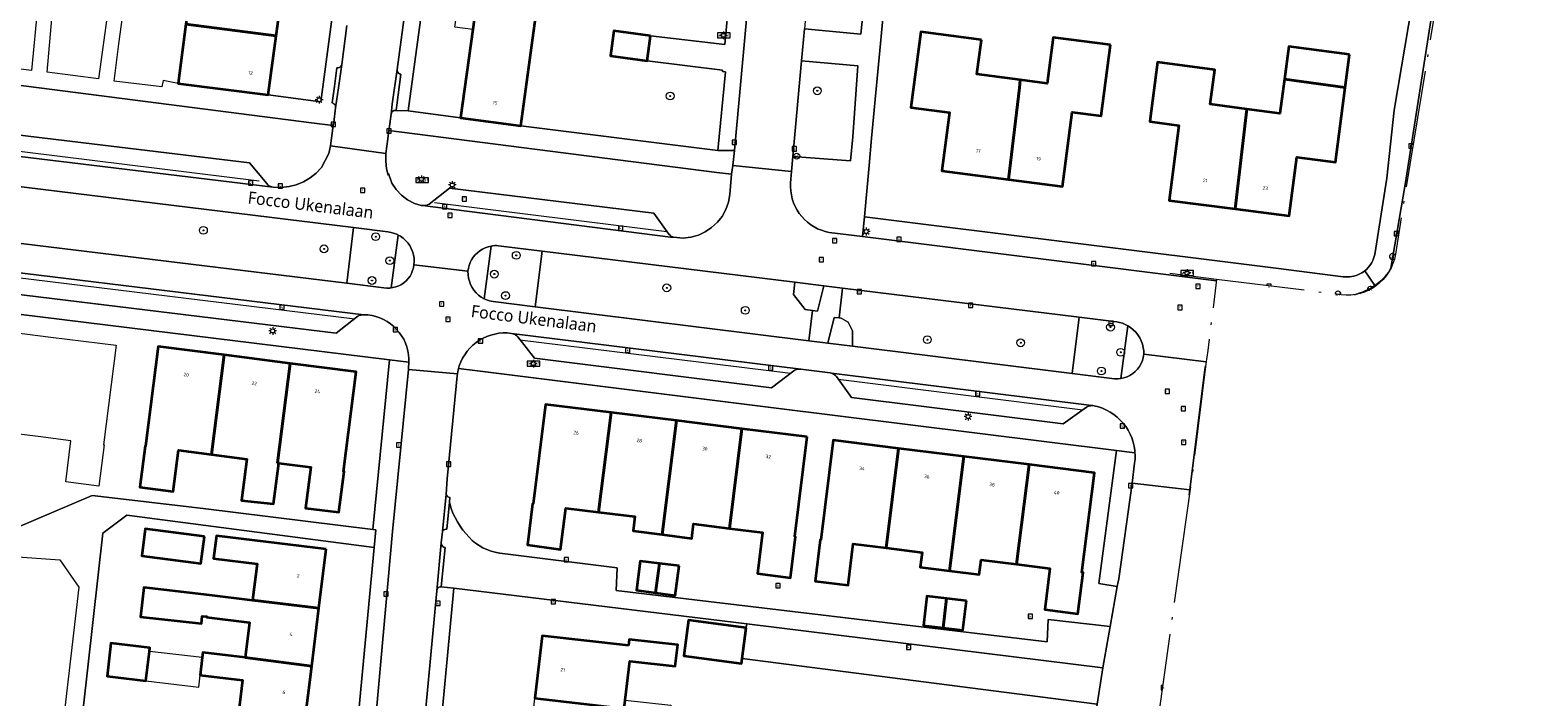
# Model space of a CAD drawing. Header units: metres. Extents: x 253733 to 254887, y 592782 to 593713.
# Tile 18 of 27: x 253859 to 254014, y 593381 to 593449. Entities that reach past the tile are written whole.
import ezdxf
from ezdxf.enums import TextEntityAlignment as Align

# ---------------------------------------------------------------- set-up
doc = ezdxf.new("R2010")
doc.units = ezdxf.units.M
doc.linetypes.add('AL-NAP_LIJN', pattern=[15.25, 12, -1.5, 0.25, -1.5])
for name, color, linetype, lineweight in [('B-WE-GR-BEPLANTING_CULTUUR_BODEMBEDEKKER-GV', 6, 'Continuous', 18), ('B-WE-GR-BEPLANTING_CULTUUR_HEESTERS-GV', 6, 'Continuous', 18), ('B-WE-GR-BOOM-S', 5, 'Continuous', 25), ('B-WE-IE-MEUBILAIR_WEGMEUBILAIR_VERKEERSBORD-S', 6, 'Continuous', 25), ('B-WE-KL-ET_LS_OV_LICHTMAST-S', 6, 'Continuous', 25), ('B-WE-OG-BEBOUWING-GV', 2, 'Continuous', 35), ('B-WE-OG-BEBOUWING-T18', 6, 'Continuous', 18), ('B-WE-OG-BEBOUWING_LUIFEL-GV', 2, 'Continuous', 18), ('B-WE-OG-TERREIN_CULTUURSCHEIDING-GV', 5, 'Continuous', 18), ('B-WE-OG-TERREIN_ERF-GV', 5, 'Continuous', 18), ('B-WE-OG-TOPOGRAFIE-T18', 7, 'Continuous', 18), ('B-WE-RI-GWA_KOLK-S', 6, 'Continuous', 25), ('B-WE-RI-GWA_RIOOLPUT-S', 6, 'Continuous', 25), ('B-WE-VH-GOOT-G', 5, 'Continuous', 18), ('B-WE-VH-VERHARDING_BETONSTRAATSTEEN-GV', 5, 'Continuous', 18), ('B-WE-VH-VERHARDING_OPEN-GV', 5, 'Continuous', 18), ('B-WE-VW-AFSLUITPAAL-S', 5, 'Continuous', 25), ('X-XX-AL-NAP-G', 7, 'AL-NAP_LIJN', 18)]:
    doc.layers.add(name, color=color, linetype=linetype, lineweight=lineweight)
doc.styles.add('NLCS-ISO', font='NLCS-ISO.ttf')
doc.styles.add('NLCS-ISO-M200-T18', font='NLCS-ISO.ttf', dxfattribs={"height": 0.36})
doc.styles.add('Roelofs', font='segoeui.ttf', dxfattribs={"height": 1.8})

# ---------------------------------------------------------------- blocks, each defined once
blk = doc.blocks.new('SIE-WEG_VERKEERSBORD_STRAATNAAM-SO')
at = {"color": 0, "linetype": 'ByBlock', "lineweight": 18}
blk.add_lwpolyline([(-3.25, -1.25), (3.25, -1.25), (3.25, 1.25), (-3.25, 1.25)], close=True, dxfattribs=at)
at = {"color": 0, "linetype": 'ByBlock', "lineweight": 18, "style": 'NLCS-ISO'}
blk.add_text('straat', height=1.5, dxfattribs=at).set_placement((0, 0.15), align=Align.MIDDLE_CENTER)
blk = doc.blocks.new('SVW-AFSLUITPAAL-SO')
at = {"lineweight": 18}
blk.add_circle((0, 0), 1.5, dxfattribs=at)
at = {"lineweight": 18, "style": 'NLCS-ISO'}
blk.add_text('af', height=1.8, dxfattribs=at).set_placement((0, 0), align=Align.MIDDLE_CENTER)
blk = doc.blocks.new('SKL-ET_OV_LICHTMAST-SO')
at = {"color": 0, "linetype": 'ByBlock', "lineweight": 18}
for points in [[(-1.25, 0), (-2, 0)], [(-1.41, 1.41), (-0.88, 0.88)], [(0, 2), (0, 1.25)], [(0.88, 0.88), (1.41, 1.41)], [(2, 0), (1.25, 0)], [(-1.41, -1.41), (-0.88, -0.88)], [(0, -1.25), (0, -2)], [(0.88, -0.88), (1.41, -1.41)]]:
    blk.add_lwpolyline(points, dxfattribs=at)
blk.add_circle((0, 0), 1, dxfattribs=at)
blk = doc.blocks.new('SRI-PUT_INSPECTIEPUT_RIOOLPUT-SO')
at = {"color": 0, "linetype": 'ByBlock', "lineweight": 18}
blk.add_lwpolyline([(-1.12, -1.12), (1.12, -1.12), (1.12, 1.12), (-1.12, 1.12)], close=True, dxfattribs=at)
at = {"color": 0, "linetype": 'ByBlock', "lineweight": 18, "style": 'NLCS-ISO'}
blk.add_text('r', height=1.5, dxfattribs=at).set_placement((0, 0.28), align=Align.MIDDLE_CENTER)
blk = doc.blocks.new('SRI-KOLK-SO')
at = {"color": 0, "linetype": 'ByBlock', "lineweight": 18}
blk.add_lwpolyline([(-1.125, -1.125), (1.125, -1.125), (1.125, 1.125), (-1.125, 1.125)], close=True, dxfattribs=at)
at = {"color": 0, "linetype": 'ByBlock', "lineweight": 18, "style": 'NLCS-ISO'}
blk.add_text('k', height=1.5, dxfattribs=at).set_placement((0, 0), align=Align.MIDDLE_CENTER)
blk = doc.blocks.new('SGR-BOOM_01-SO')
at = {"linetype": 'ByBlock', "lineweight": 18}
h = blk.add_hatch(color=0, dxfattribs=at)
h.dxf.hatch_style = 1
edge = h.paths.add_edge_path()
edge.add_arc((0, 0), 0.25, 0, 360)
at = {"color": 0, "linetype": 'ByBlock', "lineweight": 18}
for radius in [2, 0.25]:
    blk.add_circle((0, 0), radius, dxfattribs=at)

msp = doc.modelspace()

# ---------------------------------------------------------------- linework, layer by layer
at = {"layer": 'B-WE-GR-BEPLANTING_CULTUUR_BODEMBEDEKKER-GV', "flags": 128}
for points in [[(253939.238, 593455.84), (253938.632, 593449.136), (253944.421, 593448.577), (253945.096, 593455.215)], [(253938.337, 593445.861), (253937.45, 593436.04), (253943.375, 593435.588), (253943.595, 593438.045), (253944.112, 593445.316)], [(253896.983, 593427.979), (253896.908, 593428.02), (253896.593, 593428.15), (253896.264, 593428.243), (253895.927, 593428.299), (253892.402, 593428.733), (253891.734, 593423.026), (253895.524, 593422.563), (253895.833, 593422.533), (253896.144, 593422.539), (253896.282, 593422.557)], [(253911.755, 593426.332), (253907.271, 593426.882), (253907.078, 593426.892), (253906.885, 593426.889), (253906.693, 593426.873), (253906.503, 593426.845), (253905.805, 593421.446), (253905.979, 593421.364), (253906.157, 593421.294), (253906.34, 593421.235), (253906.526, 593421.188), (253906.715, 593421.152), (253911.043, 593420.614)], [(253971.782, 593418.675), (253971.514, 593418.812), (253971.234, 593418.924), (253970.945, 593419.01), (253970.65, 593419.068), (253970.35, 593419.1), (253966.814, 593419.538), (253966.099, 593413.76), (253970.409, 593413.223), (253970.541, 593413.217), (253970.806, 593413.223), (253971.069, 593413.253)]]:
    msp.add_lwpolyline(points, close=True, dxfattribs=at)
at = {"layer": 'B-WE-GR-BEPLANTING_CULTUUR_HEESTERS-GV', "flags": 128}
for points in [[(253940.632, 593422.777), (253937.663, 593423.144), (253937.532, 593421.894), (253938.714, 593420.346), (253939.449, 593420.249), (253939.962, 593420.177)], [(253943.573, 593418.154), (253943.135, 593419.056), (253942.414, 593419.452), (253942.194, 593419.501), (253941.677, 593419.527), (253941.034, 593416.88), (253943.555, 593416.566)]]:
    msp.add_lwpolyline(points, close=True, dxfattribs=at)
at = {"layer": 'B-WE-OG-BEBOUWING-GV', "flags": 128}
for points in [[(253885.282, 593454.423), (253875.977, 593455.623), (253875.2, 593449.593), (253884.466, 593448.398)], [(253911.2, 593451.208), (253905.035, 593452.019), (253904.628, 593449.046), (253903.39, 593439.999), (253909.575, 593439.163)], [(253884.466, 593448.398), (253875.2, 593449.593), (253874.418, 593443.529), (253883.65, 593442.373)], [(253922.867, 593448.42), (253919.091, 593448.938), (253918.746, 593446.354), (253922.514, 593445.85)], [(253956.784, 593447.999), (253950.556, 593448.81), (253949.548, 593441.065), (253953.511, 593440.529), (253952.726, 593434.557), (253959.552, 593433.676), (253960.673, 593443.063), (253960.766, 593443.891), (253956.324, 593444.469)], [(253970.007, 593447.477), (253964.137, 593448.242), (253963.523, 593443.532), (253960.766, 593443.891), (253960.673, 593443.063), (253959.552, 593433.676), (253965.092, 593432.961), (253966.086, 593440.596), (253969.061, 593440.209)], [(253994.534, 593446.486), (253988.298, 593447.32), (253987.848, 593443.957), (253994.084, 593443.123)], [(253984.009, 593440.888), (253980.242, 593441.391), (253980.711, 593444.91), (253974.844, 593445.694), (253974.046, 593439.605), (253977.02, 593439.215), (253976.013, 593431.531), (253982.798, 593430.656)], [(253994.084, 593443.123), (253987.848, 593443.957), (253987.378, 593440.438), (253984.009, 593440.888), (253982.798, 593430.656), (253988.315, 593429.945), (253989.125, 593435.952), (253993.089, 593435.442)], [(253879.159, 593415.68), (253872.394, 593416.542), (253871.093, 593406.327), (253871.045, 593406.333), (253870.509, 593402.129), (253873.908, 593401.662), (253874.448, 593405.899), (253877.856, 593405.464)], [(253885.924, 593414.818), (253879.159, 593415.68), (253877.856, 593405.464), (253881.479, 593405.002), (253880.939, 593400.766), (253884.21, 593400.4), (253884.744, 593404.586), (253884.621, 593404.601)], [(253885.924, 593414.818), (253884.621, 593404.601), (253884.744, 593404.586), (253888.027, 593404.167), (253887.489, 593399.949), (253890.905, 593399.546), (253891.439, 593403.732), (253891.386, 593403.739), (253892.689, 593413.956)], [(253918.808, 593409.776), (253912.102, 593410.611), (253910.827, 593400.391), (253910.762, 593400.399), (253910.237, 593396.188), (253913.63, 593395.732), (253914.159, 593399.976), (253917.533, 593399.555)], [(253925.513, 593408.941), (253918.808, 593409.776), (253917.533, 593399.555), (253921.245, 593399.092), (253921.062, 593397.629), (253924.056, 593397.25)], [(253932.219, 593408.107), (253925.513, 593408.941), (253924.056, 593397.25), (253927.084, 593396.866), (253927.268, 593398.341), (253930.945, 593397.883)], [(253938.925, 593407.272), (253932.219, 593408.107), (253930.945, 593397.883), (253934.334, 593397.46), (253933.81, 593393.253), (253937.211, 593392.818), (253937.736, 593397.036), (253937.653, 593397.046)], [(253948.273, 593406.089), (253941.578, 593406.921), (253940.309, 593396.713), (253940.259, 593396.719), (253939.732, 593392.492), (253943.114, 593392.055), (253943.643, 593396.297), (253947, 593395.878)], [(253954.968, 593405.257), (253948.273, 593406.089), (253947, 593395.878), (253950.698, 593395.417), (253950.51, 593393.909), (253953.507, 593393.539)], [(253961.663, 593404.425), (253954.968, 593405.257), (253953.507, 593393.539), (253956.567, 593393.161), (253956.754, 593394.662), (253960.389, 593394.209)], [(253961.663, 593404.425), (253960.389, 593394.209), (253963.81, 593393.782), (253963.284, 593389.566), (253966.678, 593389.133), (253967.205, 593393.359), (253967.084, 593393.374), (253968.358, 593403.594)], [(253877.117, 593397.049), (253871.047, 593397.83), (253870.691, 593395.061), (253876.761, 593394.28)], [(253889.594, 593395.749), (253878.347, 593397.132), (253878.061, 593394.801), (253882.523, 593394.253), (253882.063, 593390.512), (253888.849, 593389.692)], [(253923.781, 593394.288), (253921.78, 593394.54), (253921.403, 593391.552), (253923.372, 593391.284)], [(253925.782, 593394.036), (253923.781, 593394.288), (253923.372, 593391.284), (253925.37, 593391.012)], [(253877.628, 593391.047), (253870.924, 593391.811), (253870.584, 593388.832), (253876.82, 593388.121), (253876.907, 593388.886), (253877.357, 593388.835), (253877.351, 593388.79), (253881.735, 593388.251), (253881.291, 593384.642), (253888.121, 593383.772), (253888.849, 593389.692), (253882.063, 593390.512), (253882.062, 593390.502)], [(253953.218, 593390.685), (253951.201, 593390.928), (253950.837, 593387.931), (253952.849, 593387.684)], [(253955.235, 593390.442), (253953.218, 593390.685), (253952.849, 593387.684), (253954.866, 593387.436)], [(253932.68, 593387.68), (253926.758, 593388.481), (253926.264, 593384.826), (253932.186, 593384.026), (253932.256, 593384.542)], [(253871.481, 593385.27), (253871.526, 593385.652), (253867.523, 593386.117), (253867.153, 593382.749), (253871.13, 593382.242)], [(253920.604, 593385.867), (253911.738, 593386.876), (253911.009, 593380.467), (253920.16, 593379.426), (253920.262, 593380.287), (253920.271, 593380.286), (253920.725, 593384.276), (253925.396, 593383.745), (253925.646, 593385.935), (253920.676, 593386.5)], [(253888.121, 593383.772), (253881.291, 593384.642), (253876.972, 593385.173), (253876.905, 593384.631), (253876.686, 593382.844), (253881.035, 593382.309), (253880.582, 593378.622), (253887.387, 593377.801)]]:
    msp.add_lwpolyline(points, close=True, dxfattribs=at)
at = {"layer": 'B-WE-OG-BEBOUWING_LUIFEL-GV', "flags": 128}
msp.add_lwpolyline([(253876.905, 593384.631), (253871.481, 593385.27), (253871.13, 593382.242), (253876.533, 593381.601), (253876.686, 593382.844)], close=True, dxfattribs=at)
at = {"layer": 'B-WE-OG-TERREIN_CULTUURSCHEIDING-GV', "flags": 128}
for points in [[(253926.946, 593462.398), (253925.302, 593462.577), (253927.407, 593485.535), (253920.099, 593486.594), (253916.054, 593487.255), (253914.442, 593475.204), (253912.815, 593463.157), (253911.2, 593451.208), (253909.575, 593439.163), (253929.771, 593436.64), (253930.545, 593444.704), (253930.233, 593444.741), (253930.243, 593444.889), (253922.514, 593445.85), (253918.746, 593446.354), (253919.091, 593448.938), (253922.867, 593448.42), (253930.477, 593447.503), (253931.81, 593461.908)], [(253930.982, 593432.13), (253931.166, 593434.233), (253929.664, 593434.39), (253915.235, 593436.223), (253896.041, 593438.688), (253895.92, 593437.845), (253895.72, 593436.34), (253895.71, 593435.549), (253895.778, 593434.774), (253895.966, 593434.107), (253895.997, 593434.291), (253896.332, 593433.308), (253896.785, 593432.634), (253897.322, 593432.054), (253897.941, 593431.585), (253898.658, 593431.223), (253899.327, 593431.002), (253899.464, 593430.993), (253899.82, 593431.01), (253900.007, 593431.068), (253900.169, 593431.148), (253900.175, 593431.149), (253902.245, 593432.801), (253923.211, 593430.216), (253924.748, 593428.064), (253924.891, 593427.925), (253925.013, 593427.814), (253925.196, 593427.746), (253926.198, 593427.67), (253927.005, 593427.761), (253927.767, 593427.971), (253928.475, 593428.302), (253929.125, 593428.735), (253929.712, 593429.28), (253930.195, 593429.877), (253930.583, 593430.583), (253930.85, 593431.332)], [(253841.866, 593434.953), (253841.164, 593429.208), (253891.734, 593423.026), (253892.402, 593428.733)], [(253937.663, 593423.144), (253911.755, 593426.332), (253911.043, 593420.614), (253939.073, 593417.124), (253939.449, 593420.249), (253938.714, 593420.346), (253937.532, 593421.894)], [(253966.814, 593419.538), (253942.542, 593422.541), (253942.194, 593419.501), (253942.414, 593419.452), (253943.135, 593419.056), (253943.573, 593418.154), (253943.555, 593416.566), (253966.099, 593413.76)]]:
    msp.add_lwpolyline(points, close=True, dxfattribs=at)
msp.add_lwpolyline([(253843.698, 593439.98), (253881.748, 593435.367), (253883.505, 593433.271), (253883.613, 593433.14), (253883.725, 593433.037), (253883.875, 593432.975), (253884.036, 593432.918), (253884.186, 593432.886), (253884.999, 593432.857), (253885.8, 593432.957), (253886.531, 593433.143), (253887.285, 593433.433), (253887.964, 593433.839), (253888.587, 593434.334), (253889.112, 593434.904), (253889.518, 593435.605), (253889.885, 593436.333), (253890.036, 593437.114), (253890.332, 593439.221), (253888.097, 593439.502), (253838.351, 593445.873)], dxfattribs=at)
at = {"layer": 'B-WE-OG-TERREIN_ERF-GV', "flags": 128}
for points in [[(253947.47, 593458.458), (253945.525, 593437.905), (253945.285, 593435.096), (253944.794, 593429.843), (253986.976, 593424.595), (253993.881, 593423.69), (253994.386, 593423.678), (253994.553, 593423.69), (253994.766, 593423.718), (253994.977, 593423.763), (253995.184, 593423.823), (253995.386, 593423.898), (253995.582, 593423.988), (253995.771, 593424.092), (253995.951, 593424.21), (253996.083, 593424.311), (253996.283, 593424.484), (253996.433, 593424.639), (253996.571, 593424.805), (253996.696, 593424.98), (253996.808, 593425.164), (253996.906, 593425.356), (253996.99, 593425.555), (253997.058, 593425.759), (253997.112, 593425.968), (253998.357, 593433.804), (253999.098, 593440.791), (254011.259, 593512.726)], [(253880.582, 593378.622), (253881.035, 593382.309), (253876.686, 593382.844), (253876.905, 593384.631), (253876.972, 593385.173), (253881.291, 593384.642), (253881.735, 593388.251), (253877.351, 593388.79), (253877.357, 593388.835), (253876.907, 593388.886), (253876.82, 593388.121), (253870.584, 593388.832), (253870.924, 593391.811), (253877.628, 593391.047), (253882.062, 593390.502), (253882.063, 593390.512), (253882.523, 593394.253), (253878.061, 593394.801), (253878.347, 593397.132), (253889.594, 593395.749), (253888.849, 593389.692), (253888.121, 593383.772), (253887.387, 593377.801)]]:
    msp.add_lwpolyline(points, dxfattribs=at)
for points in [[(253907.883, 593472.98), (253906.053, 593473.213), (253906.44, 593476.173), (253908.282, 593475.944), (253908.291, 593476.006), (253909.493, 593485.097), (253907.674, 593485.337), (253908.064, 593488.302), (253904.521, 593488.737), (253898.013, 593440.713), (253903.39, 593439.999), (253904.628, 593449.046), (253902.808, 593449.302), (253903.214, 593452.243), (253905.035, 593452.019), (253906.266, 593461.015), (253904.438, 593461.265), (253904.842, 593464.216), (253906.672, 593463.987)], [(253888.549, 593478.556), (253887.733, 593472.531), (253886.918, 593466.506), (253886.102, 593460.481), (253885.282, 593454.423), (253883.65, 593442.373), (253889.041, 593441.638), (253893.864, 593477.81)], [(253956.784, 593447.999), (253956.324, 593444.469), (253960.766, 593443.891), (253963.523, 593443.532), (253964.137, 593448.242), (253970.007, 593447.477), (253969.061, 593440.209), (253966.086, 593440.596), (253965.092, 593432.961), (253959.552, 593433.676), (253952.726, 593434.557), (253953.511, 593440.529), (253949.548, 593441.065), (253950.556, 593448.81)], [(253994.534, 593446.486), (253994.084, 593443.123), (253993.089, 593435.442), (253989.125, 593435.952), (253988.315, 593429.945), (253982.798, 593430.656), (253976.013, 593431.531), (253977.02, 593439.215), (253974.046, 593439.605), (253974.844, 593445.694), (253980.711, 593444.91), (253980.242, 593441.391), (253984.009, 593440.888), (253987.378, 593440.438), (253987.848, 593443.957), (253988.298, 593447.32)], [(253896.086, 593415.178), (253835.828, 593422.589), (253834.624, 593412.492), (253835.21, 593412.428), (253833.718, 593399.856), (253857.771, 593397.92), (253865.627, 593401.254), (253876.977, 593399.92), (253894.385, 593397.779)], [(253846.661, 593409.017), (253843.306, 593409.444), (253842.764, 593405.187), (253839.392, 593405.603), (253839.936, 593409.874), (253839.966, 593409.87), (253841.257, 593420.064), (253854.665, 593418.366), (253861.369, 593417.518), (253868.073, 593416.669), (253866.771, 593406.454), (253866.837, 593406.446), (253866.299, 593402.221), (253862.9, 593402.678), (253863.436, 593406.879), (253860.068, 593407.308), (253856.411, 593407.774), (253856.221, 593406.289), (253853.174, 593406.668), (253850.166, 593407.041), (253850.357, 593408.546)], [(253872.394, 593416.542), (253892.689, 593413.956), (253891.386, 593403.739), (253891.439, 593403.732), (253890.905, 593399.546), (253887.489, 593399.949), (253888.027, 593404.167), (253884.744, 593404.586), (253884.21, 593400.4), (253880.939, 593400.766), (253881.479, 593405.002), (253877.856, 593405.464), (253874.448, 593405.899), (253873.908, 593401.662), (253870.509, 593402.129), (253871.045, 593406.333), (253871.093, 593406.327)], [(253970.645, 593405.882), (253935.202, 593410.288), (253905.102, 593414.041), (253903.175, 593414.281), (253903.136, 593414.147), (253903.053, 593413.729), (253903.028, 593413.538), (253902.023, 593402.96), (253901.916, 593401.393), (253901.954, 593401.294), (253902.014, 593401.207), (253902.093, 593401.135), (253902.186, 593401.083), (253902.288, 593401.054), (253902.241, 593400.564), (253902.272, 593400.43), (253902.421, 593399.942), (253902.603, 593399.464), (253902.816, 593399), (253903.059, 593398.551), (253903.331, 593398.119), (253903.631, 593397.706), (253904.253, 593396.975), (253904.575, 593396.661), (253904.922, 593396.377), (253905.292, 593396.122), (253905.682, 593395.9), (253906.09, 593395.711), (253906.512, 593395.558), (253906.945, 593395.441), (253907.387, 593395.36), (253907.393, 593395.359), (253919.431, 593393.829), (253919.327, 593391.514), (253963.519, 593386.239), (253963.623, 593388.554), (253969.989, 593387.842), (253970.71, 593391.918), (253968.834, 593392.25)], [(253917.533, 593399.555), (253914.159, 593399.976), (253913.63, 593395.732), (253910.237, 593396.188), (253910.762, 593400.399), (253910.827, 593400.391), (253912.102, 593410.611), (253918.808, 593409.776), (253925.513, 593408.941), (253932.219, 593408.107), (253938.925, 593407.272), (253937.653, 593397.046), (253937.736, 593397.036), (253937.211, 593392.818), (253933.81, 593393.253), (253934.334, 593397.46), (253930.945, 593397.883), (253927.268, 593398.341), (253927.084, 593396.866), (253924.056, 593397.25), (253921.062, 593397.629), (253921.245, 593399.092)], [(253941.578, 593406.921), (253961.663, 593404.425), (253968.358, 593403.594), (253967.084, 593393.374), (253967.205, 593393.359), (253966.678, 593389.133), (253963.284, 593389.566), (253963.81, 593393.782), (253960.389, 593394.209), (253956.754, 593394.662), (253956.567, 593393.161), (253953.507, 593393.539), (253950.51, 593393.909), (253950.698, 593395.417), (253947, 593395.878), (253943.643, 593396.297), (253943.114, 593392.055), (253939.732, 593392.492), (253940.259, 593396.719), (253940.309, 593396.713)], [(253894.514, 593395.945), (253869.159, 593399.239), (253866.693, 593397.409), (253860.603, 593342.723), (253862.699, 593340.171), (253888.995, 593337.051)], [(253870.691, 593395.061), (253871.047, 593397.83), (253877.117, 593397.049), (253876.761, 593394.28)], [(253923.781, 593394.288), (253925.782, 593394.036), (253925.37, 593391.012), (253923.372, 593391.284), (253921.403, 593391.552), (253921.78, 593394.54)], [(253932.256, 593384.542), (253932.186, 593384.026), (253926.264, 593384.826), (253926.758, 593388.481), (253932.68, 593387.68), (253932.732, 593388.096), (253902.685, 593391.762), (253900.944, 593373.243), (253933.911, 593369.937), (253933.754, 593367.919), (253939.02, 593367.044), (253938.09, 593361.443), (253937.085, 593355.388), (253933.086, 593356.052), (253933.117, 593356.242), (253931.651, 593356.503), (253929.465, 593334.315), (253960.352, 593329.309), (253962.826, 593344.32), (253966.085, 593364.096), (253968.631, 593379.847)], [(253953.218, 593390.685), (253955.235, 593390.442), (253954.866, 593387.436), (253952.849, 593387.684), (253950.837, 593387.931), (253951.201, 593390.928)], [(253871.481, 593385.27), (253871.13, 593382.242), (253867.153, 593382.749), (253867.523, 593386.117), (253871.526, 593385.652)], [(253924.924, 593379.758), (253924.646, 593377.316), (253919.963, 593377.849), (253919.414, 593373.019), (253910.279, 593374.058), (253911.009, 593380.467), (253911.738, 593386.876), (253920.604, 593385.867), (253920.676, 593386.5), (253925.646, 593385.935), (253925.396, 593383.745), (253920.725, 593384.276), (253920.271, 593380.286)]]:
    msp.add_lwpolyline(points, close=True, dxfattribs=at)
at = {"layer": 'B-WE-RI-GWA_KOLK-S', "linetype": 'ByBlock', "lineweight": 18}
for points in [[(254001.042, 593437.244), (254001.042, 593437.338), (254000.592, 593437.338), (254000.592, 593436.888)], [(254000.592, 593436.888), (254000.984, 593436.888)], [(253999.089, 593427.879), (253999.539, 593427.879), (253999.539, 593428.329), (253999.089, 593428.329), (253999.089, 593427.879)], [(253986.494, 593422.73), (253986.494, 593422.922), (253986.044, 593422.922), (253986.044, 593422.786)], [(253979.467, 593412.119), (253979.404, 593412.119), (253979.404, 593411.669)], [(253979.404, 593411.669), (253979.412, 593411.669)], [(253975.351, 593381.761), (253975.225, 593381.761), (253975.225, 593381.311)], [(253975.225, 593381.311), (253975.288, 593381.311)]]:
    msp.add_lwpolyline(points, dxfattribs=at)
at = {"layer": 'B-WE-VH-GOOT-G', "flags": 128}
for points in [[(253882.741, 593433.491), (253841.567, 593438.586)], [(253924.535, 593428.319), (253900.701, 593431.268)], [(253840.346, 593425.761), (253892.526, 593419.398)], [(253909.475, 593417.234), (253937.219, 593413.8)], [(253942.111, 593413.2), (253967.177, 593410.057)]]:
    msp.add_lwpolyline(points, dxfattribs=at)
at = {"layer": 'B-WE-VH-VERHARDING_BETONSTRAATSTEEN-GV', "flags": 128}
for points in [[(253891.196, 593445.484), (253891.13, 593445.332), (253891.06, 593445.24), (253890.936, 593445.159), (253890.824, 593445.124), (253890.692, 593445.124), (253890.463, 593443.221), (253890.226, 593441.531), (253890.356, 593441.478), (253890.425, 593441.412), (253890.523, 593441.32), (253890.567, 593441.193), (253890.577, 593441.035), (253890.878, 593443.065)], [(253896.886, 593444.957), (253896.379, 593441.384), (253896.265, 593440.378), (253896.327, 593440.571), (253896.437, 593440.679), (253896.55, 593440.738), (253896.671, 593440.757), (253896.766, 593440.746), (253896.846, 593441.31), (253897.258, 593444.461), (253897.124, 593444.496), (253897.029, 593444.564), (253896.95, 593444.67), (253896.886, 593444.818)], [(253902.241, 593400.564), (253902.288, 593401.054), (253902.186, 593401.083), (253902.093, 593401.135), (253902.014, 593401.207), (253901.954, 593401.294), (253901.916, 593401.393), (253901.515, 593397.569), (253901.58, 593397.657), (253901.663, 593397.73), (253901.76, 593397.783), (253901.865, 593397.815), (253901.975, 593397.824)], [(253901.403, 593396.396), (253900.937, 593391.496), (253900.955, 593391.607), (253901.002, 593391.709), (253901.075, 593391.794), (253901.168, 593391.856), (253901.275, 593391.891), (253901.387, 593391.897), (253901.82, 593395.92), (253901.707, 593395.945), (253901.603, 593395.997), (253901.516, 593396.074), (253901.451, 593396.171), (253901.412, 593396.28)]]:
    msp.add_lwpolyline(points, close=True, dxfattribs=at)
at = {"layer": 'B-WE-VH-VERHARDING_OPEN-GV', "flags": 128}
for points in [[(254011.259, 593512.726), (253999.098, 593440.791), (253998.357, 593433.804), (253997.112, 593425.968), (253997.058, 593425.759), (253996.99, 593425.555), (253996.906, 593425.356), (253996.808, 593425.164), (253996.696, 593424.98), (253996.571, 593424.805), (253996.433, 593424.639), (253996.283, 593424.484), (253996.083, 593424.311), (253997.105, 593422.798), (253997.223, 593422.879), (253997.474, 593423.072), (253997.715, 593423.277), (253997.946, 593423.494), (253998.165, 593423.722), (253998.372, 593423.961), (253998.518, 593424.146), (253998.751, 593424.588), (254000.231, 593433.161), (254005.402, 593466.375)], [(253897.884, 593452.349), (253896.886, 593444.957), (253896.886, 593444.818), (253896.95, 593444.67), (253897.029, 593444.564), (253897.124, 593444.496), (253897.258, 593444.461), (253896.846, 593441.31), (253896.766, 593440.746), (253898.013, 593440.713), (253904.521, 593488.737)], [(253871.856, 593484.795), (253866.274, 593444.006), (253861.01, 593444.686), (253864.54, 593485.217)], [(254005.402, 593466.375), (254000.231, 593433.161), (253998.751, 593424.588), (253998.518, 593424.146), (253998.372, 593423.961), (253998.165, 593423.722), (253997.946, 593423.494), (253997.715, 593423.277), (253997.474, 593423.072), (253997.223, 593422.879), (253997.105, 593422.798), (253996.963, 593422.699), (253996.694, 593422.533), (253996.416, 593422.381), (253996.132, 593422.242), (253995.841, 593422.119), (253995.515, 593422.001), (253995.622, 593421.987)], [(253933.726, 593461.367), (253931.457, 593436.65), (253931.281, 593435.096), (253937.306, 593434.509), (253937.45, 593436.04), (253938.337, 593445.861), (253938.632, 593449.136)], [(253945.096, 593455.215), (253944.421, 593448.577), (253938.632, 593449.136), (253938.337, 593445.861), (253944.112, 593445.316), (253943.595, 593438.045), (253943.375, 593435.588), (253937.45, 593436.04), (253937.306, 593434.509), (253937.225, 593433.322), (253937.214, 593432.908), (253937.239, 593432.495), (253937.299, 593432.086), (253937.394, 593431.683), (253937.523, 593431.29), (253937.686, 593430.909), (253937.88, 593430.544), (253938.105, 593430.196), (253938.359, 593429.87), (253938.64, 593429.566), (253938.947, 593429.288), (253939.276, 593429.036), (253939.625, 593428.814), (253939.992, 593428.623), (253940.374, 593428.464), (253940.768, 593428.338), (253941.172, 593428.247), (253944.605, 593427.819), (253944.794, 593429.843), (253945.285, 593435.096), (253945.525, 593437.905), (253947.47, 593458.458)], [(253860.054, 593451.635), (253859.383, 593444.859), (253838.416, 593447.467)], [(253891.719, 593449.457), (253891.196, 593445.484), (253890.878, 593443.065), (253890.577, 593441.035), (253890.376, 593439.52), (253890.332, 593439.221), (253890.036, 593437.114), (253895.72, 593436.34), (253895.92, 593437.845), (253896.041, 593438.688), (253896.069, 593438.898), (253896.265, 593440.378), (253896.379, 593441.384), (253896.886, 593444.957), (253897.884, 593452.349)], [(253838.351, 593445.873), (253888.097, 593439.502), (253890.332, 593439.221), (253890.376, 593439.52), (253890.577, 593441.035), (253890.567, 593441.193), (253890.523, 593441.32), (253890.425, 593441.412), (253890.356, 593441.478), (253890.226, 593441.531), (253890.463, 593443.221), (253890.692, 593445.124), (253890.824, 593445.124), (253890.936, 593445.159), (253891.06, 593445.24), (253891.13, 593445.332), (253891.196, 593445.484), (253891.719, 593449.457)], [(253899.464, 593430.993), (253899.327, 593431.002), (253898.658, 593431.223), (253897.941, 593431.585), (253897.322, 593432.054), (253896.785, 593432.634), (253896.332, 593433.308), (253895.997, 593434.291), (253895.966, 593434.107), (253895.778, 593434.774), (253895.71, 593435.549), (253895.72, 593436.34), (253890.036, 593437.114), (253889.885, 593436.333), (253889.518, 593435.605), (253889.112, 593434.904), (253888.587, 593434.334), (253887.964, 593433.839), (253887.285, 593433.433), (253886.531, 593433.143), (253885.8, 593432.957), (253884.999, 593432.857), (253884.186, 593432.886), (253840.675, 593438.137)], [(253841.866, 593434.953), (253892.402, 593428.733), (253895.927, 593428.299), (253896.264, 593428.243), (253896.593, 593428.15), (253896.908, 593428.02), (253896.983, 593427.979), (253897.208, 593427.855), (253897.487, 593427.658), (253897.741, 593427.43), (253897.969, 593427.175), (253898.166, 593426.897), (253898.331, 593426.597), (253898.461, 593426.282), (253898.555, 593425.953), (253898.611, 593425.616), (253898.629, 593425.275), (253898.608, 593424.934), (253904.14, 593424.255), (253904.185, 593424.565), (253904.264, 593424.869), (253904.375, 593425.162), (253904.516, 593425.442), (253904.687, 593425.704), (253904.886, 593425.947), (253905.109, 593426.167), (253905.355, 593426.361), (253905.621, 593426.528), (253905.903, 593426.665), (253906.198, 593426.771), (253906.503, 593426.845), (253906.693, 593426.873), (253906.885, 593426.889), (253907.078, 593426.892), (253907.271, 593426.882), (253911.755, 593426.332), (253937.663, 593423.144), (253940.632, 593422.777), (253942.542, 593422.541), (253966.814, 593419.538), (253970.35, 593419.1), (253970.65, 593419.068), (253970.945, 593419.01), (253971.234, 593418.924), (253971.514, 593418.812), (253971.782, 593418.675), (253972.079, 593418.483), (253972.354, 593418.261), (253972.603, 593418.011), (253972.824, 593417.735), (253973.013, 593417.437), (253973.17, 593417.121), (253973.292, 593416.789), (253973.377, 593416.447), (253973.425, 593416.097), (253973.435, 593415.744), (253979.819, 593414.964)], [(253980.87, 593423.293), (253944.605, 593427.819), (253941.172, 593428.247), (253940.768, 593428.338), (253940.374, 593428.464), (253939.992, 593428.623), (253939.625, 593428.814), (253939.276, 593429.036), (253938.947, 593429.288), (253938.64, 593429.566), (253938.359, 593429.87), (253938.105, 593430.196), (253937.88, 593430.544), (253937.686, 593430.909), (253937.523, 593431.29), (253937.394, 593431.683), (253937.299, 593432.086), (253937.239, 593432.495), (253937.214, 593432.908), (253937.225, 593433.322), (253937.306, 593434.509), (253931.281, 593435.096), (253931.166, 593434.233), (253930.982, 593432.13), (253930.85, 593431.332), (253930.583, 593430.583), (253930.195, 593429.877), (253929.712, 593429.28), (253929.125, 593428.735), (253928.475, 593428.302), (253927.767, 593427.971), (253927.005, 593427.761), (253926.198, 593427.67), (253925.196, 593427.746), (253924.906, 593427.743), (253899.464, 593430.993)], [(253944.794, 593429.843), (253944.605, 593427.819), (253980.87, 593423.293)], [(253995.014, 593421.858), (253995.241, 593421.916), (253995.515, 593422.001), (253995.841, 593422.119), (253996.132, 593422.242), (253996.416, 593422.381), (253996.694, 593422.533), (253996.963, 593422.699), (253997.105, 593422.798), (253996.083, 593424.311), (253995.951, 593424.21), (253995.771, 593424.092), (253995.582, 593423.988), (253995.386, 593423.898), (253995.184, 593423.823), (253994.977, 593423.763), (253994.766, 593423.718), (253994.553, 593423.69), (253994.386, 593423.678), (253993.881, 593423.69), (253986.976, 593424.595), (253944.794, 593429.843)], [(253979.819, 593414.964), (253973.435, 593415.744), (253973.378, 593415.414), (253973.283, 593415.092), (253973.151, 593414.785), (253972.983, 593414.494), (253972.783, 593414.226), (253972.552, 593413.983), (253972.294, 593413.769), (253972.013, 593413.586), (253971.712, 593413.439), (253971.396, 593413.327), (253971.069, 593413.253), (253970.806, 593413.223), (253970.541, 593413.217), (253970.409, 593413.223), (253966.099, 593413.76), (253943.555, 593416.566), (253941.034, 593416.88), (253939.073, 593417.124), (253911.043, 593420.614), (253906.715, 593421.152), (253906.526, 593421.188), (253906.34, 593421.235), (253906.157, 593421.294), (253905.979, 593421.364), (253905.805, 593421.446), (253905.507, 593421.619), (253905.231, 593421.825), (253904.98, 593422.06), (253904.756, 593422.323), (253904.564, 593422.609), (253904.406, 593422.914), (253904.283, 593423.236), (253904.197, 593423.57), (253904.149, 593423.911), (253904.14, 593424.255), (253898.608, 593424.934), (253898.558, 593424.627), (253898.472, 593424.329), (253898.353, 593424.042), (253898.201, 593423.771), (253898.019, 593423.519), (253897.81, 593423.29), (253897.575, 593423.087), (253897.318, 593422.912), (253897.043, 593422.768), (253896.753, 593422.657), (253896.452, 593422.58), (253896.282, 593422.557), (253896.144, 593422.539), (253895.833, 593422.533), (253895.524, 593422.563), (253891.734, 593423.026), (253841.164, 593429.208)], [(253839.678, 593426.362), (253893.47, 593419.805), (253893.889, 593419.778), (253894.303, 593419.714), (253894.71, 593419.613), (253895.107, 593419.477), (253895.489, 593419.306), (253895.856, 593419.101), (253896.202, 593418.865), (253896.526, 593418.599), (253896.826, 593418.305), (253897.097, 593417.986), (253897.34, 593417.644), (253897.551, 593417.282), (253897.729, 593416.902), (253897.873, 593416.508), (253897.981, 593416.103), (253898.053, 593415.69), (253898.087, 593415.272), (253898.085, 593414.932), (253898.085, 593414.852), (253898.045, 593414.435), (253898.035, 593414.202), (253903.053, 593413.729), (253903.136, 593414.147), (253903.175, 593414.281), (253903.254, 593414.557), (253903.407, 593414.955), (253903.594, 593415.338), (253903.812, 593415.704), (253904.062, 593416.05), (253904.34, 593416.373), (253904.645, 593416.671), (253904.974, 593416.942), (253905.326, 593417.183), (253905.697, 593417.393), (253906.084, 593417.571), (253906.486, 593417.714), (253906.898, 593417.823), (253907.318, 593417.896), (253907.743, 593417.932), (253908.169, 593417.932), (253908.594, 593417.895), (253938.268, 593414.234), (253938.266, 593414.223), (253941.277, 593413.855), (253941.401, 593413.826), (253968.109, 593410.477), (253968.206, 593410.477), (253968.352, 593410.463), (253968.777, 593410.352), (253969.192, 593410.206), (253969.593, 593410.026), (253969.978, 593409.814), (253970.345, 593409.571), (253970.69, 593409.298), (253971.011, 593408.998), (253971.306, 593408.672), (253971.573, 593408.323), (253971.811, 593407.953), (253972.017, 593407.565), (253972.19, 593407.161), (253972.33, 593406.744), (253972.434, 593406.317), (253972.503, 593405.883), (253972.52, 593405.649), (253972.536, 593405.444), (253972.532, 593405.005), (253972.492, 593404.567), (253972.245, 593402.535), (253978.16, 593401.855), (253979.693, 593414.189), (253979.767, 593414.572)], [(253835.828, 593422.589), (253896.086, 593415.178), (253898.085, 593414.932), (253898.087, 593415.272), (253898.053, 593415.69), (253897.981, 593416.103), (253897.873, 593416.508), (253897.729, 593416.902), (253897.551, 593417.282), (253897.34, 593417.644), (253897.097, 593417.986), (253896.826, 593418.305), (253896.526, 593418.599), (253896.202, 593418.865), (253895.856, 593419.101), (253895.489, 593419.306), (253895.107, 593419.477), (253894.71, 593419.613), (253894.303, 593419.714), (253893.889, 593419.778), (253893.47, 593419.805), (253893.311, 593419.794), (253893.154, 593419.762), (253893.002, 593419.711), (253892.859, 593419.642), (253892.725, 593419.554), (253890.621, 593417.901), (253841.829, 593423.873)], [(253995.622, 593421.987), (253995.515, 593422.001), (253995.241, 593421.916), (253995.014, 593421.858)], [(253894.754, 593379.269), (253896.416, 593397.574), (253898.035, 593414.202), (253898.045, 593414.435), (253898.085, 593414.852), (253898.085, 593414.932), (253896.086, 593415.178), (253894.385, 593397.779), (253894.682, 593397.742), (253894.514, 593395.945), (253888.995, 593337.051)], [(253899.269, 593373.624), (253900.937, 593391.496), (253901.403, 593396.396), (253901.515, 593397.569), (253901.916, 593401.393), (253902.023, 593402.96), (253903.028, 593413.538), (253903.053, 593413.729), (253898.035, 593414.202), (253896.416, 593397.574), (253894.754, 593379.269)], [(253979.767, 593414.572), (253979.693, 593414.189), (253978.16, 593401.855), (253978.094, 593401.322)], [(253978.094, 593401.322), (253978.16, 593401.855), (253972.245, 593402.535), (253970.878, 593392.706), (253970.8, 593392.424), (253970.71, 593391.918), (253969.989, 593387.842), (253969.237, 593383.595), (253968.631, 593379.847), (253966.085, 593364.096), (253962.826, 593344.32), (253969.111, 593343.351), (253971.376, 593356.564), (253971.529, 593357.369), (253974.115, 593372.945)], [(253860.603, 593342.723), (253866.693, 593397.409), (253869.159, 593399.239), (253894.514, 593395.945), (253894.682, 593397.742), (253894.385, 593397.779), (253876.977, 593399.92), (253865.627, 593401.254), (253857.771, 593397.92), (253833.718, 593399.856), (253833.27, 593396.8), (253834.571, 593396.651), (253862.285, 593394.678), (253864.263, 593391.871), (253862.349, 593375.354)], [(253900.944, 593373.243), (253902.685, 593391.762), (253901.387, 593391.897), (253901.275, 593391.891), (253901.168, 593391.856), (253901.075, 593391.794), (253901.002, 593391.709), (253900.955, 593391.607), (253900.937, 593391.496), (253899.269, 593373.624)]]:
    msp.add_lwpolyline(points, dxfattribs=at)
for points in [[(253871.651, 593471.651), (253872.051, 593474.619), (253872.455, 593477.592), (253872.919, 593480.63), (253879.355, 593479.84), (253888.549, 593478.556), (253893.864, 593477.81), (253889.041, 593441.638), (253883.65, 593442.373), (253874.418, 593443.529), (253872.888, 593443.817), (253872.764, 593443.169), (253867.875, 593443.769), (253868.361, 593447.587), (253868.758, 593450.558), (253869.179, 593453.523), (253870.022, 593459.678), (253870.417, 593462.644), (253870.849, 593465.619)], [(253933.734, 593461.458), (253933.691, 593461.593), (253933.652, 593461.679), (253933.571, 593461.762), (253933.465, 593461.822), (253933.329, 593461.872), (253931.81, 593461.908), (253930.477, 593447.503), (253922.867, 593448.42), (253922.514, 593445.85), (253930.243, 593444.889), (253930.233, 593444.741), (253930.545, 593444.704), (253929.771, 593436.64), (253931.457, 593436.65), (253933.726, 593461.367)], [(253909.575, 593439.163), (253903.39, 593439.999), (253898.013, 593440.713), (253896.766, 593440.746), (253896.671, 593440.757), (253896.55, 593440.738), (253896.437, 593440.679), (253896.327, 593440.571), (253896.265, 593440.378), (253896.069, 593438.898), (253896.041, 593438.688), (253915.235, 593436.223), (253929.664, 593434.39), (253931.166, 593434.233), (253931.281, 593435.096), (253931.457, 593436.65), (253929.771, 593436.64)], [(253840.675, 593438.137), (253884.186, 593432.886), (253884.036, 593432.918), (253883.875, 593432.975), (253883.725, 593433.037), (253883.613, 593433.14), (253883.505, 593433.271), (253881.748, 593435.367), (253843.698, 593439.98), (253841.15, 593438.297), (253841.024, 593438.234), (253840.854, 593438.17)], [(253899.464, 593430.993), (253924.906, 593427.743), (253925.196, 593427.746), (253925.013, 593427.814), (253924.891, 593427.925), (253924.748, 593428.064), (253923.211, 593430.216), (253902.245, 593432.801), (253900.175, 593431.149), (253900.169, 593431.148), (253900.007, 593431.068), (253899.82, 593431.01)], [(253896.983, 593427.979), (253896.282, 593422.557), (253896.452, 593422.58), (253896.753, 593422.657), (253897.043, 593422.768), (253897.318, 593422.912), (253897.575, 593423.087), (253897.81, 593423.29), (253898.019, 593423.519), (253898.201, 593423.771), (253898.353, 593424.042), (253898.472, 593424.329), (253898.558, 593424.627), (253898.608, 593424.934), (253898.629, 593425.275), (253898.611, 593425.616), (253898.555, 593425.953), (253898.461, 593426.282), (253898.331, 593426.597), (253898.166, 593426.897), (253897.969, 593427.175), (253897.741, 593427.43), (253897.487, 593427.658), (253897.208, 593427.855)], [(253839.678, 593426.362), (253839.779, 593426.317), (253839.875, 593426.262), (253839.965, 593426.198), (253840.048, 593426.125), (253840.124, 593426.044), (253841.829, 593423.873), (253890.621, 593417.901), (253892.725, 593419.554), (253892.859, 593419.642), (253893.002, 593419.711), (253893.154, 593419.762), (253893.311, 593419.794), (253893.47, 593419.805)], [(253906.503, 593426.845), (253906.198, 593426.771), (253905.903, 593426.665), (253905.621, 593426.528), (253905.355, 593426.361), (253905.109, 593426.167), (253904.886, 593425.947), (253904.687, 593425.704), (253904.516, 593425.442), (253904.375, 593425.162), (253904.264, 593424.869), (253904.185, 593424.565), (253904.14, 593424.255), (253904.149, 593423.911), (253904.197, 593423.57), (253904.283, 593423.236), (253904.406, 593422.914), (253904.564, 593422.609), (253904.756, 593422.323), (253904.98, 593422.06), (253905.231, 593421.825), (253905.507, 593421.619), (253905.805, 593421.446)], [(253942.542, 593422.541), (253940.632, 593422.777), (253939.962, 593420.177), (253939.449, 593420.249), (253939.073, 593417.124), (253941.034, 593416.88), (253941.677, 593419.527), (253942.194, 593419.501)], [(253971.782, 593418.675), (253971.069, 593413.253), (253971.396, 593413.327), (253971.712, 593413.439), (253972.013, 593413.586), (253972.294, 593413.769), (253972.552, 593413.983), (253972.783, 593414.226), (253972.983, 593414.494), (253973.151, 593414.785), (253973.283, 593415.092), (253973.378, 593415.414), (253973.435, 593415.744), (253973.425, 593416.097), (253973.377, 593416.447), (253973.292, 593416.789), (253973.17, 593417.121), (253973.013, 593417.437), (253972.824, 593417.735), (253972.603, 593418.011), (253972.354, 593418.261), (253972.079, 593418.483)], [(253941.401, 593413.826), (253941.277, 593413.855), (253938.266, 593414.223), (253938.112, 593414.232), (253937.958, 593414.218), (253937.808, 593414.18), (253937.665, 593414.121), (253937.533, 593414.04), (253935.276, 593412.317), (253910.971, 593415.345), (253909.244, 593417.526), (253909.138, 593417.636), (253909.018, 593417.73), (253908.885, 593417.805), (253908.743, 593417.86), (253908.594, 593417.895), (253908.169, 593417.932), (253907.743, 593417.932), (253907.318, 593417.896), (253906.898, 593417.823), (253906.486, 593417.714), (253906.084, 593417.571), (253905.697, 593417.393), (253905.326, 593417.183), (253904.974, 593416.942), (253904.645, 593416.671), (253904.34, 593416.373), (253904.062, 593416.05), (253903.812, 593415.704), (253903.594, 593415.338), (253903.407, 593414.955), (253903.254, 593414.557), (253903.175, 593414.281), (253905.102, 593414.041), (253935.202, 593410.288), (253970.645, 593405.882), (253972.52, 593405.649), (253972.503, 593405.883), (253972.434, 593406.317), (253972.33, 593406.744), (253972.19, 593407.161), (253972.017, 593407.565), (253971.811, 593407.953), (253971.573, 593408.323), (253971.306, 593408.672), (253971.011, 593408.998), (253970.69, 593409.298), (253970.345, 593409.571), (253969.978, 593409.814), (253969.593, 593410.026), (253969.192, 593410.206), (253968.777, 593410.352), (253968.352, 593410.463), (253968.206, 593410.477), (253968.109, 593410.477), (253967.996, 593410.469), (253967.774, 593410.422), (253967.563, 593410.338), (253965.173, 593408.597), (253943.464, 593411.313), (253941.914, 593413.474), (253941.83, 593413.569), (253941.736, 593413.653), (253941.632, 593413.724), (253941.519, 593413.782)], [(253908.594, 593417.895), (253908.743, 593417.86), (253908.885, 593417.805), (253909.018, 593417.73), (253909.138, 593417.636), (253909.244, 593417.526), (253910.971, 593415.345), (253935.276, 593412.317), (253937.533, 593414.04), (253937.665, 593414.121), (253937.808, 593414.18), (253937.958, 593414.218), (253938.112, 593414.232), (253938.266, 593414.223), (253938.268, 593414.234)], [(253941.401, 593413.826), (253941.519, 593413.782), (253941.632, 593413.724), (253941.736, 593413.653), (253941.83, 593413.569), (253941.914, 593413.474), (253943.464, 593411.313), (253965.173, 593408.597), (253967.563, 593410.338), (253967.774, 593410.422), (253967.996, 593410.469), (253968.109, 593410.477)], [(253972.245, 593402.535), (253972.492, 593404.567), (253972.532, 593405.005), (253972.536, 593405.444), (253972.52, 593405.649), (253970.645, 593405.882), (253968.834, 593392.25), (253970.71, 593391.918), (253970.8, 593392.424), (253970.878, 593392.706)], [(253907.393, 593395.359), (253907.387, 593395.36), (253906.945, 593395.441), (253906.512, 593395.558), (253906.09, 593395.711), (253905.682, 593395.9), (253905.292, 593396.122), (253904.922, 593396.377), (253904.575, 593396.661), (253904.253, 593396.975), (253903.631, 593397.706), (253903.331, 593398.119), (253903.059, 593398.551), (253902.816, 593399), (253902.603, 593399.464), (253902.421, 593399.942), (253902.272, 593400.43), (253902.241, 593400.564), (253901.975, 593397.824), (253901.865, 593397.815), (253901.76, 593397.783), (253901.663, 593397.73), (253901.58, 593397.657), (253901.515, 593397.569), (253901.403, 593396.396), (253901.412, 593396.28), (253901.451, 593396.171), (253901.516, 593396.074), (253901.603, 593395.997), (253901.707, 593395.945), (253901.82, 593395.92), (253901.387, 593391.897), (253902.685, 593391.762), (253932.732, 593388.096), (253969.237, 593383.595), (253969.989, 593387.842), (253963.623, 593388.554), (253963.519, 593386.239), (253919.327, 593391.514), (253919.431, 593393.829)], [(253969.237, 593383.595), (253932.732, 593388.096), (253932.68, 593387.68), (253932.256, 593384.542), (253968.631, 593379.847)]]:
    msp.add_lwpolyline(points, close=True, dxfattribs=at)
at = {"layer": 'B-WE-VW-AFSLUITPAAL-S', "lineweight": 18}
for centre, start, end in [((253998.927, 593425.773), 24.62435, 310.3362), ((253993.335, 593421.911), 347.71614, 178.17129), ((253996.659, 593422.415), 28.50319, 208.36047)]:
    msp.add_arc(centre, 0.3, start, end, dxfattribs=at)
at = {"layer": 'X-XX-AL-NAP-G', "flags": 128}
msp.add_lwpolyline([(254102.801, 593520.935), (254099.755, 593508.133), (254007.846, 593518.465, -0.4286156), (254013.098, 593511.541), (253999.218, 593426.003, -0.4032105), (253993.668, 593421.842), (253980.886, 593423.424), (253979.986, 593416.151), (253979.791, 593414.764), (253978.505, 593404.255), (253972.763, 593363.299), (253967.581, 593332.164), (253961.299, 593294.433), (253955.527, 593259.747), (253956.46, 593265.356, -0.4142106), (253962.213, 593269.467), (253962.8, 593269.369), (254051.077, 593254.676, -0.4142392), (254053.543, 593251.224), (254050.696, 593234.124), (254068.471, 593231.166, -0.4142136), (254072.582, 593225.413), (254071.559, 593219.267), (254073.631, 593218.922), (254159.798, 593204.576), (254156.434, 593184.363), (254158.209, 593184.067), (254163.371, 593181.38), (254168.797, 593180.479), (254169.409, 593184.168), (254169.788, 593186.395), (254170.908, 593193.217), (254171.625, 593197.55), (254173.803, 593210.801), (254174.307, 593213.913), (254176.5, 593227.111), (254177.638, 593234.024), (254179.992, 593247.945), (254182.79, 593264.714), (254184.987, 593277.945), (254185.661, 593282.024), (254187.784, 593295.318), (254188.374, 593299.07), (254189.72, 593307.62), (254191.069, 593316.074), (254192.877, 593327.577), (254193.962, 593334.386), (254194.779, 593339.638), (254195.417, 593343.654), (254195.592, 593344.76), (254197.445, 593357.308), (254197.84, 593359.98), (254200.24, 593376.777), (254202.482, 593392.216), (254202.896, 593395.102), (254205.37, 593412.197), (254208.054, 593430.59), (254209.355, 593439.666), (254210.724, 593449.008), (254210.991, 593450.976), (254211.538, 593454.75), (254213.164, 593465.905), (254213.65, 593469.306), (254214.18, 593472.929), (254215.456, 593481.827), (254216.944, 593493.269, 0.4027189), (254213.649, 593497.727), (254204.637, 593499.161), (254173.638, 593504.44, 0.0119463), (254154.472, 593507.302), (254120.022, 593511.318, -0.0447762), (254105.92, 593515.255, -0.3459227), (254102.753, 593520.56)], format="xyb", close=True, dxfattribs=at)
msp.add_lwpolyline([(253980.886, 593423.424), (253976.082, 593424.019)], dxfattribs=at)

# ---------------------------------------------------------------- block references
at = {"layer": 'B-WE-GR-BOOM-S', "xscale": 0.2, "yscale": 0.2, "zscale": 0.2}
for p in [(253939.958, 593442.773), (253924.878, 593442.235), (253877.019, 593428.452), (253894.683, 593427.805), (253889.387, 593426.558), (253909.092, 593425.895), (253896.133, 593425.352), (253894.302, 593423.315), (253906.845, 593423.968), (253907.992, 593421.767), (253924.525, 593422.557), (253932.569, 593420.25), (253970.018, 593418.531), (253951.24, 593417.239), (253960.807, 593416.926), (253971.066, 593415.948), (253969.083, 593414.03)]:
    msp.add_blockref('SGR-BOOM_01-SO', p, dxfattribs=at)
at = {"layer": 'B-WE-IE-MEUBILAIR_WEGMEUBILAIR_VERKEERSBORD-S', "xscale": 0.2, "yscale": 0.2, "zscale": 0.2}
for p in [(253930.361, 593448.452), (253899.433, 593433.605), (253977.86, 593424.087), (253910.844, 593414.792)]:
    msp.add_blockref('SIE-WEG_VERKEERSBORD_STRAATNAAM-SO', p, dxfattribs=at)
at = {"layer": 'B-WE-KL-ET_LS_OV_LICHTMAST-S', "xscale": 0.2, "yscale": 0.2, "zscale": 0.2}
for p in [(253930.332, 593448.455), (253888.891, 593441.853), (253899.364, 593433.695), (253902.533, 593433.112), (253944.976, 593428.334), (253977.86, 593424.087), (253884.121, 593418.14), (253910.844, 593414.792), (253955.411, 593409.353)]:
    msp.add_blockref('SKL-ET_OV_LICHTMAST-SO', p, dxfattribs=at)
at = {"layer": 'B-WE-RI-GWA_KOLK-S', "xscale": 0.2, "yscale": 0.2, "zscale": 0.2}
for p in [(253890.326, 593439.334), (253896.047, 593438.654), (253931.454, 593437.49), (253937.588, 593436.817), (253881.86, 593433.32), (253884.915, 593432.992), (253901.756, 593430.899), (253919.786, 593428.659), (253948.335, 593427.532), (253968.288, 593425.05), (253944.256, 593422.181), (253885.079, 593420.556), (253955.682, 593420.767), (253896.681, 593418.274), (253970.055, 593418.931), (253970.061, 593418.931), (253905.426, 593417.096), (253920.522, 593416.156), (253935.18, 593414.349), (253956.392, 593411.72), (253971.23, 593408.385), (253897.054, 593406.456), (253902.159, 593404.474), (253972.082, 593402.271), (253914.228, 593394.672), (253935.918, 593392.003), (253895.743, 593391.152), (253912.899, 593390.383), (253901.058, 593390.197), (253961.786, 593388.856), (253949.315, 593385.686)]:
    msp.add_blockref('SRI-KOLK-SO', p, dxfattribs=at)
at = {"layer": 'B-WE-RI-GWA_RIOOLPUT-S', "xscale": 0.2, "yscale": 0.2, "zscale": 0.2}
for p in [(253893.334, 593432.558), (253891.688, 593430.931), (253903.774, 593431.684), (253902.285, 593429.993), (253941.727, 593427.408), (253940.363, 593425.443), (253978.979, 593422.723), (253901.443, 593420.901), (253977.155, 593420.546), (253902.104, 593419.342), (253975.854, 593411.947), (253977.487, 593410.165), (253977.502, 593406.721)]:
    msp.add_blockref('SRI-PUT_INSPECTIEPUT_RIOOLPUT-SO', p, dxfattribs=at)
at = {"layer": 'B-WE-VW-AFSLUITPAAL-S', "xscale": 0.2, "yscale": 0.2, "zscale": 0.2}
msp.add_blockref('SVW-AFSLUITPAAL-SO', (253937.848, 593436.075), dxfattribs=at)

# ---------------------------------------------------------------- texts
at = {"layer": 'B-WE-OG-BEBOUWING-T18', "style": 'NLCS-ISO-M200-T18'}
for s, rotation, p in [('12', 352.9, (253881.851, 593444.614)), ('15', 352.3, (253906.935, 593441.538)), ('17', 352.7, (253956.459, 593436.596)), ('19', 352.7, (253962.642, 593435.798)), ('21', 352.7, (253979.725, 593433.573)), ('23', 352.7, (253985.876, 593432.78)), ('20', 352.7, (253875.254, 593413.657)), ('22', 352.7, (253882.238, 593412.767)), ('24', 352.7, (253888.709, 593411.943)), ('26', 352.9, (253915.23, 593407.702)), ('28', 352.9, (253921.702, 593406.896)), ('30', 352.9, (253928.42, 593406.06)), ('32', 352.9, (253934.931, 593405.25)), ('34', 352.9, (253944.547, 593404.032)), ('36', 352.9, (253951.19, 593403.207)), ('38', 352.9, (253957.866, 593402.378)), ('40', 352.9, (253964.499, 593401.554)), ('2', 353, (253886.74, 593393.026)), ('4', 353, (253886.004, 593387.037)), ('21', 353.5, (253913.857, 593383.389)), ('6', 353, (253885.273, 593381.092))]:
    msp.add_text(s, height=0.36, rotation=rotation, dxfattribs=at).set_placement(p, align=Align.MIDDLE)
at = {"layer": 'B-WE-RI-GWA_KOLK-S', "linetype": 'ByBlock', "lineweight": 18, "style": 'NLCS-ISO'}
for p in [(254000.817, 593437.113), (253999.314, 593428.104), (253986.269, 593422.697), (253975.45, 593381.536)]:
    msp.add_text('k', height=0.3, dxfattribs=at).set_placement(p, align=Align.MIDDLE_CENTER)
at = {"layer": 'B-WE-VW-AFSLUITPAAL-S', "lineweight": 18, "style": 'NLCS-ISO'}
for p in [(253998.927, 593425.773), (253993.335, 593421.911), (253996.659, 593422.415)]:
    msp.add_text('af', height=0.36, dxfattribs=at).set_placement(p, align=Align.MIDDLE_CENTER)

# ---------------------------------------------------------------- next in the draw order: texts
at = {"layer": 'B-WE-OG-TOPOGRAFIE-T18', "char_height": 1.25, "attachment_point": 2, "style": 'Roelofs', "bg_fill": 3, "box_fill_scale": 1.1, "bg_fill_color": 256, "bg_fill_transparency": 0}
for insert, rotation in [((253888.095, 593431.681), 353), ((253910.97, 593420.02), 352.9)]:
    msp.add_mtext('Focco Ukenalaan', dxfattribs=dict(at, insert=insert, rotation=rotation))

doc.saveas('drawing.dxf')
